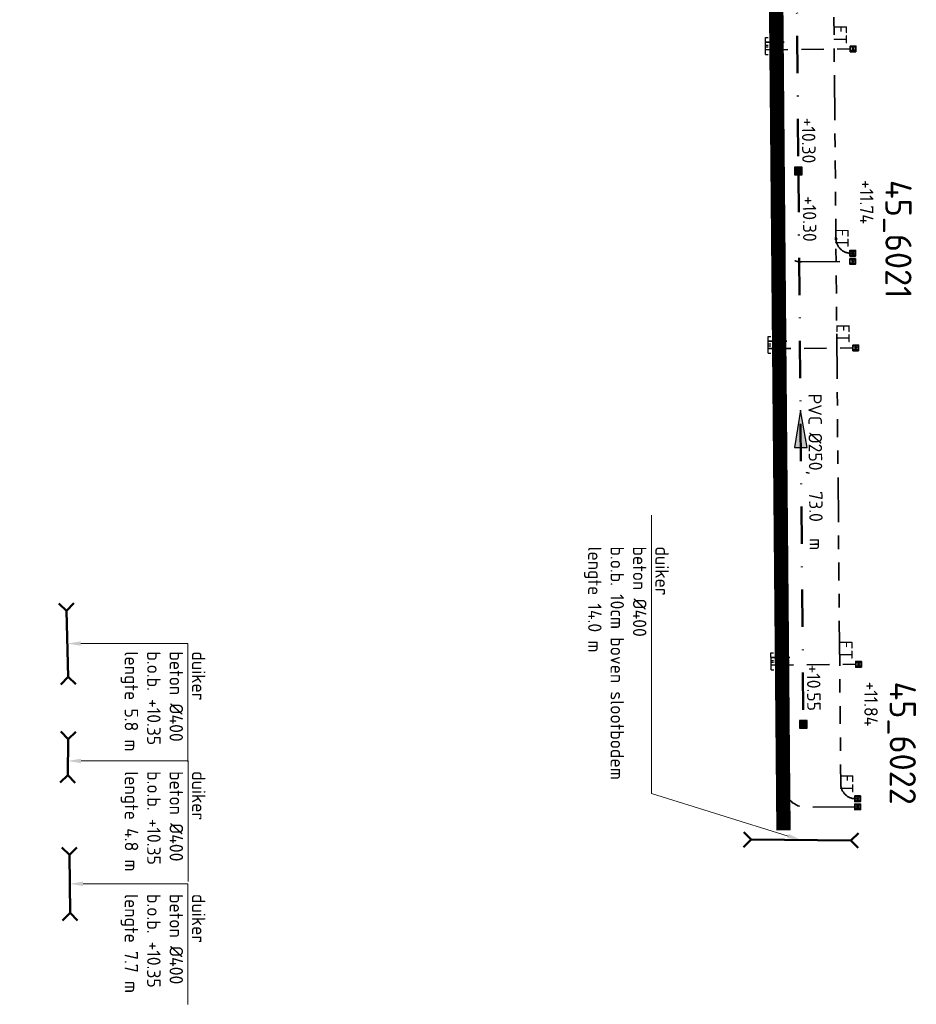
# Model space of a CAD drawing. Header units: metres. Extents: x 232508 to 233531, y 553160 to 554395.
# Tile 17 of 24: x 233411 to 233531, y 553961 to 554092. Entities that reach past the tile are written whole.
import ezdxf
from ezdxf import colors
from ezdxf.entities.mleader import LeaderData, LeaderLine
from ezdxf.enums import TextEntityAlignment as Align
from ezdxf.math import Vec2, Vec3

# ---------------------------------------------------------------- set-up
doc = ezdxf.new("R2010")
doc.units = ezdxf.units.M
for name, pattern in [('RI-DRAINAGE', [19.2, 6, -1.8, 1.8, -1.8, 2.4, -1.8, 1.8, -1.8]), ('RI-HWA_HUISAANSLUITING', [4.8, 3, -1.8]), ('RI-VWA_HUISAANSLUITING', [6.1, 2.5, -1.8, 0, -1.8]), ('RI-VWA_PVC', [11, 5, -3, 0, -3])]:
    doc.linetypes.add(name, pattern=pattern)
doc.layers.get('Defpoints').update_dxf_attribs({"color": 241})
for name, color, linetype, lineweight in [('N-WE-KL-TRACE-A', 253, 'Continuous', 35), ('N-WE-KL-TRACE-G', 7, 'Continuous', 18), ('N-WE-RI-DRAINAGE_DRAIN_PP_80-G', 82, 'RI-DRAINAGE', 35), ('N-WE-RI-DRAINAGE_LOZINGSPUNT_ET-S', 90, 'Continuous', 35), ('N-WE-RI-DRAINAGE_LOZINGSPUNT_ET-T25', 90, 'Continuous', 25), ('N-WE-RI-DRAINAGE_T-STUK-S', 90, 'Continuous', 35), ('N-WE-RI-VWA_RIOOLPUT_PUTKOP-S', 7, 'Continuous', 18)]:
    doc.layers.add(name, color=color, linetype=linetype, lineweight=lineweight)
for name, color, linetype, lineweight, true_color in [('N-WE-RI-HWA_HUISAANSLUITING_PVC_160-GD', 150, 'RI-HWA_HUISAANSLUITING', 35, 0x007fff), ('N-WE-RI-HWA_HULPSTUK_EINDKAP-S', 150, 'Continuous', 25, 0x007fff), ('N-WE-RI-HWA_LOZINGSPUNT_ET-S', 150, 'Continuous', 35, 0x007fff), ('N-WE-RI-HWA_LOZINGSPUNT_ET-T25', 150, 'Continuous', 25, 0x007fff), ('N-WE-RI-VWA_HUISAANSLUITING_PVC_160-GD', 20, 'RI-VWA_HUISAANSLUITING', 35, 0xff3f00), ('N-WE-RI-VWA_HULPSTUK_EINDKAP-S', 20, 'Continuous', 25, 0xff3f00), ('N-WE-RI-VWA_PUTNUMMER-S', 20, 'Continuous', 35, 0xff3f00), ('N-WE-RI-VWA_RIOOLPUT-S', 20, 'Continuous', 25, 0xff3f00), ('N-WE-RI-VWA_STROOMRICHTING--S', 20, 'Continuous', 25, 0xff3f00), ('N-WE-RI-VWA_TRANSPORTLEIDING_PVC_250-G', 20, 'RI-VWA_PVC', 50, 0xff3f00), ('N-WE-RI-WH-DUIKER-S', 150, 'Continuous', 50, 0x007fff), ('N-WE-RI-WH-DUIKER-T', 150, 'Continuous', 13, 0x007fff)]:
    doc.layers.add(name, color=color, linetype=linetype, lineweight=lineweight, true_color=true_color)
doc.styles.add('NLCS-ISO', font='NLCS-ISO.ttf')
doc.styles.add('NLCS-ISO-ANNOTATIEF-T18', font='NLCS-ISO.ttf', dxfattribs={"height": 1.8})
doc.styles.add('NLCS-ISO-ANNOTATIVE-T25', font='NLCS-ISO.ttf', dxfattribs={"height": 2.5})
doc.styles.add('T18', font='NLCS-ISO.ttf', dxfattribs={"height": 1.8})
doc.styles.add('T25', font='NLCS-ISO.ttf', dxfattribs={"height": 2.5})

# ---------------------------------------------------------------- blocks, each defined once
blk = doc.blocks.new('*U98')
at = {"ltscale": 0.1}
blk.add_hatch(color=256, dxfattribs=at).paths.add_polyline_path([(-2.5, 0), (2.5, -0.83), (2.5, 0.83)])
at = {"ltscale": 0.1, "flags": 128}
blk.add_lwpolyline([(-2.5, 0), (2.5, -0.83), (2.5, 0.83)], close=True, dxfattribs=at)
at = {"ltscale": 0.1, "style": 'NLCS-ISO'}
for tag, p in [('MAT', (-0.5, 0.5)), ('BOBL', (-27.11, 0))]:
    blk.add_attdef(tag, text='', height=1.8, dxfattribs=at).set_placement(p, align=Align.BOTTOM_RIGHT)
for tag, p in [('DIA', (0.5, 0.5)), ('BOBR', (32.44, 0))]:
    blk.add_attdef(tag, text='', height=1.8, dxfattribs=at).set_placement(p, align=Align.BOTTOM_LEFT)
blk.add_attdef('JVA', text='', height=1.8, dxfattribs=at).set_placement((0, -1), align=Align.TOP_CENTER)
at = {"ltscale": 0.1, "style": 'NLCS-ISO', "flags": 1}
blk.add_attdef('PUTNR-L', text='', height=1.8, dxfattribs=at).set_placement((-0.82, -5.89), align=Align.BOTTOM_RIGHT)
blk.add_attdef('PUTNR-L', text='', height=1.8, dxfattribs=at).set_placement((1.95, -5.77), align=Align.BOTTOM_LEFT)
blk = doc.blocks.new('*U99')
at = {"ltscale": 0.1}
blk.add_hatch(color=256, dxfattribs=at).paths.add_polyline_path([(-2.5, 0), (2.5, -0.83), (2.5, 0.83)])
at = {"ltscale": 0.1, "flags": 128}
blk.add_lwpolyline([(-2.5, 0), (2.5, -0.83), (2.5, 0.83)], close=True, dxfattribs=at)
at = {"ltscale": 0.1, "style": 'NLCS-ISO'}
for tag, p in [('MAT', (-0.5, 0.5)), ('BOBL', (-25.04, 0))]:
    blk.add_attdef(tag, text='', height=1.8, dxfattribs=at).set_placement(p, align=Align.BOTTOM_RIGHT)
for tag, p in [('DIA', (0.5, 0.5)), ('BOBR', (31.55, 0))]:
    blk.add_attdef(tag, text='', height=1.8, dxfattribs=at).set_placement(p, align=Align.BOTTOM_LEFT)
blk.add_attdef('JVA', text='', height=1.8, dxfattribs=at).set_placement((0, -1), align=Align.TOP_CENTER)
at = {"ltscale": 0.1, "style": 'NLCS-ISO', "flags": 1}
blk.add_attdef('PUTNR-L', text='', height=1.8, dxfattribs=at).set_placement((-0.82, -5.89), align=Align.BOTTOM_RIGHT)
blk.add_attdef('PUTNR-L', text='', height=1.8, dxfattribs=at).set_placement((1.95, -5.77), align=Align.BOTTOM_LEFT)
blk = doc.blocks.new('*U118')
at = {"layer": 'Defpoints'}
blk.add_lwpolyline([(-0.24, -0.24), (0.21, -0.24), (0.21, 0.21), (-0.24, 0.21)], close=True, dxfattribs=at)
at = {"color": 0, "linetype": 'ByBlock', "lineweight": -2}
for tag, p, height, style in [('PUNTNUMMER', (0.85, 1.24), 2.5, 'T25'), ('AFMETINGEN', (0.85, -1.26), 1.8, 'T18'), ('PUTDEKSELHOOGTE', (0.85, -3.76), 1.8, 'T18'), ('BIJZONDERHEDEN', (0.85, -6.26), 1.8, 'T18')]:
    blk.add_attdef(tag, p, '', height=height, dxfattribs=dict(at, style=style))
at = {"layer": 'Defpoints', "style": 'NLCS-ISO'}
blk.add_text('r', height=0.3, dxfattribs=at).set_placement((-0.01, 0.04), align=Align.MIDDLE_CENTER)
blk = doc.blocks.new('*U103')
blk.add_wipeout([(0.22, -0.37), (0.37, 0.22), (-0.22, 0.37), (-0.37, -0.22)])
at = {"lineweight": 5}
h = blk.add_hatch(dxfattribs=at)
h.set_pattern_fill('ANGLE', color=8, scale=0.0075, angle=75.0218, style=0)
h.set_pattern_definition([(75.022, (0, 0), (-0.0506076, 0.0135396), [0.0381, -0.0142875]), (165.022, (0, 0), (-0.0135396, -0.0506076), [0.0381, -0.0142875])])
h.paths.add_polyline_path([(0.22, -0.37), (0.37, 0.22), (-0.22, 0.37), (-0.37, -0.22)])
at = {"lineweight": 13}
blk.add_lwpolyline([(0.22, -0.37), (0.37, 0.22), (-0.22, 0.37), (-0.37, -0.22)], close=True, dxfattribs=at)
blk.add_circle((0, 0), 0.285, dxfattribs=at)
blk = doc.blocks.new('*U104')
for points in [[(0.32, 0.66), (-0.66, 0.32), (-0.32, -0.66), (0.66, -0.32)], [(0.24, 0.51), (-0.51, 0.24), (-0.24, -0.51), (0.51, -0.24)]]:
    blk.add_lwpolyline(points, close=True)
blk = doc.blocks.new('*U105')
for points in [[(-0.32, -0.66), (0.66, -0.32), (0.32, 0.66), (-0.66, 0.32)], [(-0.24, -0.51), (0.51, -0.24), (0.24, 0.51), (-0.51, 0.24)]]:
    blk.add_lwpolyline(points, close=True)
blk = doc.blocks.new('*U108')
at = {"flags": 128}
for points in [[(1.67, 5.41), (0, 0)], [(-5.41, 1.67), (0, 0)], [(0, 0), (24.97, -47.21)], [(23.31, -52.62), (24.97, -47.21)], [(30.38, -48.88), (24.97, -47.21)]]:
    blk.add_lwpolyline(points, dxfattribs=at)
blk = doc.blocks.new('*U111')
at = {"flags": 128}
for points in [[(0.27, 5.65), (0, 0)], [(-5.65, 0.27), (0, 0)], [(0, 0), (23.8, -26.19)], [(23.53, -31.84), (23.8, -26.19)], [(29.45, -26.46), (23.8, -26.19)]]:
    blk.add_lwpolyline(points, dxfattribs=at)
blk = doc.blocks.new('*U112')
at = {"flags": 128}
for points in [[(0.27, 5.65), (0, 0)], [(-5.65, 0.27), (0, 0)], [(0, 0), (12.98, -14.28)], [(12.71, -19.93), (12.98, -14.28)], [(18.63, -14.55), (12.98, -14.28)]]:
    blk.add_lwpolyline(points, dxfattribs=at)
blk = doc.blocks.new('*U113')
at = {"flags": 128}
for points in [[(0.27, 5.65), (0, 0)], [(-5.65, 0.27), (0, 0)], [(0, 0), (20.87, -22.97)], [(20.6, -28.62), (20.87, -22.97)], [(26.52, -23.24), (20.87, -22.97)]]:
    blk.add_lwpolyline(points, dxfattribs=at)
blk = doc.blocks.new('SRI-HULP_EINDKAP-SO')
for p, q in [((0, -1.25), (0, 1.25)), ((0, 1.25), (0.69, 1.25)), ((0, -1.25), (0.69, -1.25))]:
    blk.add_line(p, q)
blk = doc.blocks.new('Eidbuis Taludbescherming')
for points in [[(-0.19, -0.38), (0.19, -0.38), (0.19, 0), (-0.19, 0)], [(-0.13, -0.36), (0.13, -0.36), (0.13, 0), (-0.13, 0)]]:
    blk.add_lwpolyline(points, close=True)
blk.add_circle((0, -0.19), 0.055)
blk = doc.blocks.new('T-stuk')
at = {"flags": 128}
blk.add_lwpolyline([(-0.04, 0.12), (-0.04, -0.2), (0.04, -0.2), (0.04, -0.1), (0.08, -0.13), (0.13, -0.08), (0.04, 0.02), (0.04, 0.12)], close=True, dxfattribs=at)

msp = doc.modelspace()

# ---------------------------------------------------------------- linework, layer by layer
at = {"layer": 'N-WE-KL-TRACE-A', "transparency": 33554687, "const_width": 1.8, "flags": 128}
msp.add_lwpolyline([(233454.32, 554228.86), (233507.22, 554216.92, -0.348091), (233511.04, 554212.19), (233513.08, 553984.05)], format="xyb", dxfattribs=at)
at = {"layer": 'N-WE-RI-DRAINAGE_DRAIN_PP_80-G', "flags": 128}
for points in [[(233522.33, 554061.22), (233522.09, 554061.22, -0.414214), (233520.08, 554063.2), (233519.42, 554136.2)], [(233522.98, 553988.22), (233522.75, 553988.22, -0.414214), (233520.73, 553990.2), (233520.08, 554063.2)]]:
    msp.add_lwpolyline(points, format="xyb", dxfattribs=at)
at = {"layer": 'N-WE-RI-HWA_HUISAANSLUITING_PVC_160-GD', "flags": 128}
for points in [[(233510.67, 554088.45), (233522, 554088.55)], [(233511.03, 554048.45), (233522.36, 554048.55)]]:
    msp.add_lwpolyline(points, dxfattribs=at)
at = {"layer": 'N-WE-RI-VWA_HUISAANSLUITING_PVC_160-GD', "flags": 128}
for points in [[(233510.66, 554089.45), (233514.91, 554089.49)], [(233511.02, 554049.45), (233515.27, 554049.49)]]:
    msp.add_lwpolyline(points, dxfattribs=at)
at = {"layer": 'N-WE-RI-VWA_TRANSPORTLEIDING_PVC_250-G'}
for p, q in [((233514.41, 554145.8), (233515.06, 554072.75)), ((233515.07, 554071.71), (233515.72, 553998.71))]:
    msp.add_line(p, q, dxfattribs=at)

# ---------------------------------------------------------------- block references
at = {"layer": 'N-WE-RI-DRAINAGE_LOZINGSPUNT_ET-S', "xscale": -1.999999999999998, "yscale": 1.999999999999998, "zscale": 1.999999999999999, "rotation": 90.51206873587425}
for p in [(233521.95, 554061.22), (233521.96, 554060.13), (233522.6, 553988.22), (233522.61, 553987.14)]:
    msp.add_blockref('Eidbuis Taludbescherming', p, dxfattribs=at)
at = {"layer": 'N-WE-RI-DRAINAGE_T-STUK-S', "rotation": 0.5120687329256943}
for p in [(233512.48, 554063.05), (233520.08, 554063.2)]:
    msp.add_blockref('T-stuk', p, dxfattribs=at)
at = {"layer": 'N-WE-RI-HWA_HULPSTUK_EINDKAP-S', "xscale": 0.5, "yscale": 0.5, "zscale": 0.5, "rotation": 0.5120687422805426}
for p in [(233510.67, 554088.45), (233511.03, 554048.45)]:
    msp.add_blockref('SRI-HULP_EINDKAP-SO', p, dxfattribs=at)
at = {"layer": 'N-WE-RI-HWA_LOZINGSPUNT_ET-S', "xscale": 2, "yscale": 2, "zscale": 2, "rotation": 90.51206872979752}
for p in [(233522, 554088.55), (233522.36, 554048.55), (233522.74, 554006.21)]:
    msp.add_blockref('Eidbuis Taludbescherming', p, dxfattribs=at)
at = {"layer": 'N-WE-RI-VWA_HULPSTUK_EINDKAP-S', "xscale": 0.5, "yscale": 0.5, "zscale": 0.5, "rotation": 0.5120687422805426}
for p in [(233510.66, 554089.45), (233511.02, 554049.45)]:
    msp.add_blockref('SRI-HULP_EINDKAP-SO', p, dxfattribs=at)
at = {"layer": 'N-WE-RI-VWA_PUTNUMMER-S'}
ref = msp.add_blockref('*U118', (233515.06, 554072.22), dxfattribs=dict(at, rotation=270))
ref.add_attrib('PUNTNUMMER', '45_6021', (233526.7, 554071.02), dxfattribs={"layer": '0', "color": 0, "linetype": 'ByBlock', "lineweight": -2, "height": 3.5, "rotation": 270, "style": 'NLCS-ISO'})
ref.add_attrib('PUTDEKSELHOOGTE', '+11.74', (233523.3, 554071.02), dxfattribs={"layer": '0', "color": 0, "linetype": 'ByBlock', "lineweight": -2, "height": 1.8, "rotation": 270, "style": 'NLCS-ISO'})
ref = msp.add_blockref('*U118', (233515.72, 553998.19), dxfattribs=dict(at, rotation=270))
ref.add_attrib('PUNTNUMMER', '45_6022', (233527.28, 554003.9), dxfattribs={"layer": '0', "color": 0, "linetype": 'ByBlock', "lineweight": -2, "height": 3.5, "rotation": 270, "style": 'NLCS-ISO'})
ref.add_attrib('PUTDEKSELHOOGTE', '+11.84', (233523.88, 554003.9), dxfattribs={"layer": '0', "color": 0, "linetype": 'ByBlock', "lineweight": -2, "height": 1.8, "rotation": 270, "style": 'NLCS-ISO'})
at = {"layer": 'N-WE-RI-VWA_STROOMRICHTING--S'}
for name, p, rotation, values in [('*U98', (233514.71, 554111.77), 270.4749963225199, {'MAT': 'PVC', 'DIA': '%%C250,  73.0 m', 'BOBL': '+10.04', 'BOBR': '+10.30'}), ('*U99', (233515.37, 554037.71), 270.5111415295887, {'MAT': 'PVC', 'DIA': '%%C250,  73.0  m', 'BOBL': '+10.30', 'BOBR': '+10.55'})]:
    msp.add_blockref(name, p, dxfattribs=dict(at, rotation=rotation)).add_auto_attribs(values)

# ---------------------------------------------------------------- texts
at = {"layer": 'N-WE-RI-DRAINAGE_LOZINGSPUNT_ET-T25', "style": 'NLCS-ISO-ANNOTATIVE-T25'}
for p in [(233519.43, 554063.24), (233520.08, 553990.25)]:
    msp.add_text('ET', height=1.8, rotation=270, dxfattribs=at).set_placement(p, align=Align.BOTTOM_CENTER)
at = {"layer": 'N-WE-RI-HWA_LOZINGSPUNT_ET-T25', "style": 'NLCS-ISO-ANNOTATIVE-T25'}
for p in [(233519.23, 554090.47), (233519.59, 554050.47), (233519.96, 554008.13)]:
    msp.add_text('ET', height=1.8, rotation=270, dxfattribs=at).set_placement(p, align=Align.BOTTOM_CENTER)

# ---------------------------------------------------------------- leaders
at = {"layer": 'N-WE-RI-WH-DUIKER-T', "linetype": 'Continuous'}
ml = msp.add_multileader_mtext('Standard', dxfattribs=at)
ml.set_content('duiker\\Pbeton %%C400\\Pb.o.b. +10.35\\Plengte 7.7 m', color=256, style='NLCS-ISO-ANNOTATIEF-T18')
ml.set_leader_properties(color=256, linetype='ByLayer', lineweight=13)
ml.build(insert=Vec2(0, 0))
ml.multileader.update_dxf_attribs({"text_left_attachment_type": 6, "text_right_attachment_type": 6, "dogleg_length": 1, "arrow_head_size": 1.8})
ctx = ml.context
ctx.base_point, ctx.char_height, ctx.arrow_head_size, ctx.landing_gap_size, ctx.plane_origin, ctx.plane_x_axis, ctx.plane_y_axis = Vec3(233433.39, 553975.84), 1.8, 1.8, 0.36, Vec3(233342.64, 553899.63), Vec3(0, -1), Vec3(1, 0)
ctx.left_attachment, ctx.right_attachment = 6, 6
notes = []
notes.append((ctx, [(0, (1, 1, 0), (233433.39, 553976.84), (0, -1), 1, [(2, [(233417.56, 553976.84)], 0, [])])]))
ctx.mtext.insert, ctx.mtext.text_direction, ctx.mtext.rotation, ctx.mtext.flow_direction = Vec3(233435.73, 553975.48), Vec3(0, -1), 4.712389, 5
ctx.mtext.has_bg_fill, ctx.mtext.bg_color, ctx.mtext.bg_scale_factor, ctx.mtext.bg_transparency, ctx.mtext.use_window_bg_color = 1, -1027028792, 1.5, 0, 1
for ctx, leaders in notes:
    for number, flags, end, landing, length, lines in leaders:
        leader = LeaderData()
        leader.index, (leader.has_last_leader_line, leader.has_dogleg_vector, leader.attachment_direction) = number, flags
        leader.last_leader_point, leader.dogleg_vector, leader.dogleg_length = Vec3(end), Vec3(landing), length
        for number, points, colour, breaks in lines:
            line = LeaderLine()
            line.index, line.vertices, line.color, line.breaks = number, Vec3.list(points), colors.encode_raw_color(colour), breaks
            leader.lines.append(line)
        ctx.leaders.append(leader)

# ---------------------------------------------------------------- next in the draw order: block references
at = {"layer": 'N-WE-RI-VWA_RIOOLPUT_PUTKOP-S', "rotation": 105.4902606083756}
for p in [(233515.03, 554072.21), (233515.72, 553998.19)]:
    msp.add_blockref('*U103', p, dxfattribs=at)

# ---------------------------------------------------------------- next in the draw order: leaders
at = {"layer": 'N-WE-RI-WH-DUIKER-T', "linetype": 'Continuous'}
ml = msp.add_multileader_mtext('Standard', dxfattribs=at)
ml.set_content('duiker\\Pbeton %%C400\\Pb.o.b. +10.35\\Plengte 4.8 m', color=256, style='NLCS-ISO-ANNOTATIEF-T18')
ml.set_leader_properties(color=256, linetype='ByLayer', lineweight=13)
ml.build(insert=Vec2(0, 0))
ml.multileader.update_dxf_attribs({"text_left_attachment_type": 6, "text_right_attachment_type": 6, "dogleg_length": 1, "arrow_head_size": 1.8})
ctx = ml.context
ctx.base_point, ctx.char_height, ctx.arrow_head_size, ctx.landing_gap_size, ctx.plane_origin, ctx.plane_x_axis, ctx.plane_y_axis = Vec3(233433.4, 553992.28), 1.8, 1.8, 0.36, Vec3(233342.38, 553916.43), Vec3(0, -1), Vec3(1, 0)
ctx.left_attachment, ctx.right_attachment = 6, 6
notes = []
notes.append((ctx, [(0, (1, 1, 0), (233433.4, 553993.28), (0, -1), 1, [(2, [(233417.29, 553993.28)], 0, [])])]))
ctx.mtext.insert, ctx.mtext.text_direction, ctx.mtext.rotation, ctx.mtext.flow_direction = Vec3(233435.74, 553991.92), Vec3(0, -1), 4.712389, 5
ctx.mtext.has_bg_fill, ctx.mtext.bg_color, ctx.mtext.bg_scale_factor, ctx.mtext.bg_transparency, ctx.mtext.use_window_bg_color = 1, -1027028792, 1.5, 0, 1
for ctx, leaders in notes:
    for number, flags, end, landing, length, lines in leaders:
        leader = LeaderData()
        leader.index, (leader.has_last_leader_line, leader.has_dogleg_vector, leader.attachment_direction) = number, flags
        leader.last_leader_point, leader.dogleg_vector, leader.dogleg_length = Vec3(end), Vec3(landing), length
        for number, points, colour, breaks in lines:
            line = LeaderLine()
            line.index, line.vertices, line.color, line.breaks = number, Vec3.list(points), colors.encode_raw_color(colour), breaks
            leader.lines.append(line)
        ctx.leaders.append(leader)

# ---------------------------------------------------------------- next in the draw order: linework, layer by layer
at = {"layer": 'N-WE-RI-DRAINAGE_DRAIN_PP_80-G', "flags": 128}
for points in [[(233511.82, 554136.05), (233512.48, 554063.05, 0.414214), (233515.5, 554060.08), (233522.34, 554060.14)], [(233522.99, 553987.14), (233516.16, 553987.08, -0.414214), (233513.13, 553990.05), (233512.48, 554063.05)]]:
    msp.add_lwpolyline(points, format="xyb", dxfattribs=at)

# ---------------------------------------------------------------- next in the draw order: block references
at = {"layer": 'N-WE-RI-VWA_RIOOLPUT-S', "extrusion": (-0.001904, -0.000932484, 0.999998), "rotation": 251.0894594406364}
for name, p in [('*U105', (233514.64, 554071.57, -961.35)), ('*U104', (233515.3, 553997.53, -961.28))]:
    msp.add_blockref(name, p, dxfattribs=at)
at = {"layer": 'N-WE-RI-WH-DUIKER-S', "color": 1, "extrusion": (0.000435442, 0.001449, 0.999999), "xscale": 0.2500000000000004, "yscale": 0.2500000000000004, "zscale": 0.2500000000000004, "rotation": 318.3413520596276}
msp.add_blockref('*U113', (233417.51, 553979.97, 904.41), dxfattribs=at)

# ---------------------------------------------------------------- next in the draw order: leaders
at = {"layer": 'N-WE-RI-WH-DUIKER-T', "linetype": 'Continuous'}
ml = msp.add_multileader_mtext('Standard', dxfattribs=at)
ml.set_content('duiker\\Pbeton %%C400\\Pb.o.b. +10.35\\Plengte 5.8 m', color=256, style='NLCS-ISO-ANNOTATIEF-T18')
ml.set_leader_properties(color=256, linetype='ByLayer', lineweight=13)
ml.build(insert=Vec2(0, 0))
ml.multileader.update_dxf_attribs({"text_left_attachment_type": 6, "text_right_attachment_type": 6, "dogleg_length": 1, "arrow_head_size": 1.8})
ctx = ml.context
ctx.base_point, ctx.char_height, ctx.arrow_head_size, ctx.landing_gap_size, ctx.plane_origin, ctx.plane_x_axis, ctx.plane_y_axis = Vec3(233433.39, 554008.3), 1.8, 1.8, 0.36, Vec3(233342, 553931.78), Vec3(0, -1), Vec3(1, 0)
ctx.left_attachment, ctx.right_attachment = 6, 6
notes = []
notes.append((ctx, [(0, (1, 1, 0), (233433.39, 554008.99), (0, -1), 0.692, [(2, [(233417.26, 554008.99)], 0, [])])]))
ctx.mtext.insert, ctx.mtext.text_direction, ctx.mtext.rotation, ctx.mtext.flow_direction = Vec3(233435.73, 554007.94), Vec3(0, -1), 4.712389, 5
ctx.mtext.has_bg_fill, ctx.mtext.bg_color, ctx.mtext.bg_scale_factor, ctx.mtext.bg_transparency, ctx.mtext.use_window_bg_color = 1, -1027028792, 1.5, 0, 1
for ctx, leaders in notes:
    for number, flags, end, landing, length, lines in leaders:
        leader = LeaderData()
        leader.index, (leader.has_last_leader_line, leader.has_dogleg_vector, leader.attachment_direction) = number, flags
        leader.last_leader_point, leader.dogleg_vector, leader.dogleg_length = Vec3(end), Vec3(landing), length
        for number, points, colour, breaks in lines:
            line = LeaderLine()
            line.index, line.vertices, line.color, line.breaks = number, Vec3.list(points), colors.encode_raw_color(colour), breaks
            leader.lines.append(line)
        ctx.leaders.append(leader)

# ---------------------------------------------------------------- next in the draw order: block references
at = {"layer": 'N-WE-RI-WH-DUIKER-S', "color": 1, "extrusion": (0.000413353, 0.001456, 0.999999), "xscale": 0.2500000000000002, "yscale": 0.2500000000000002, "zscale": 0.2500000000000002, "rotation": 319.2127816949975}
msp.add_blockref('*U111', (233417.13, 554012.65, 902.87), dxfattribs=at)
at = {"layer": 'N-WE-RI-WH-DUIKER-S', "color": 1, "extrusion": (0.000473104, 0.001437, 0.999999), "xscale": 0.2500000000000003, "yscale": 0.2500000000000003, "zscale": 0.2500000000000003, "rotation": 316.8462053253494}
msp.add_blockref('*U112', (233417.36, 553995.46, 906.65), dxfattribs=at)

# ---------------------------------------------------------------- next in the draw order: leaders
at = {"layer": 'N-WE-RI-WH-DUIKER-T', "linetype": 'Continuous'}
ml = msp.add_multileader_mtext('Standard', dxfattribs=at)
ml.set_content('duiker\\Pbeton %%C400\\Pb.o.b. 10cm boven slootbodem\\Plengte 14.0 m', color=256, style='NLCS-ISO-ANNOTATIEF-T18')
ml.set_leader_properties(color=256, linetype='ByLayer', lineweight=13)
ml.build(insert=Vec2(0, 0))
ml.multileader.update_dxf_attribs({"text_left_attachment_type": 5, "text_right_attachment_type": 6, "dogleg_length": 1, "arrow_head_size": 1.8})
ctx = ml.context
ctx.base_point, ctx.char_height, ctx.arrow_head_size, ctx.landing_gap_size, ctx.plane_origin, ctx.plane_x_axis, ctx.plane_y_axis = Vec3(233486.39, 554022.34), 1.8, 1.8, 0.36, Vec3(233484.37, 553955.98), Vec3(0, -1), Vec3(1, 0)
ctx.left_attachment, ctx.right_attachment = 5, 6
notes = []
notes.append((ctx, [(1, (1, 1, 0), (233495.39, 553988.94), (0, 1), 1, [(2, [(233515.42, 553982.7)], 0, [])])]))
ctx.mtext.insert, ctx.mtext.text_direction, ctx.mtext.rotation, ctx.mtext.flow_direction = Vec3(233497.73, 554021.98), Vec3(0, -1), 4.712389, 5
ctx.mtext.has_bg_fill, ctx.mtext.bg_color, ctx.mtext.bg_scale_factor, ctx.mtext.bg_transparency, ctx.mtext.use_window_bg_color = 1, -1027028792, 1.5, 0, 1
for ctx, leaders in notes:
    for number, flags, end, landing, length, lines in leaders:
        leader = LeaderData()
        leader.index, (leader.has_last_leader_line, leader.has_dogleg_vector, leader.attachment_direction) = number, flags
        leader.last_leader_point, leader.dogleg_vector, leader.dogleg_length = Vec3(end), Vec3(landing), length
        for number, points, colour, breaks in lines:
            line = LeaderLine()
            line.index, line.vertices, line.color, line.breaks = number, Vec3.list(points), colors.encode_raw_color(colour), breaks
            leader.lines.append(line)
        ctx.leaders.append(leader)

# ---------------------------------------------------------------- next in the draw order: linework, layer by layer
at = {"layer": 'N-WE-KL-TRACE-G', "flags": 128}
msp.add_lwpolyline([(233454.12, 554227.98), (233507.02, 554216.04, -0.348091), (233510.14, 554212.18), (233512.18, 553984.04), (233513.98, 553984.06), (233511.94, 554212.19, 0.348091), (233507.42, 554217.8), (233454.52, 554229.74)], format="xyb", dxfattribs=at)
at = {"layer": 'N-WE-RI-HWA_HUISAANSLUITING_PVC_160-GD', "flags": 128}
msp.add_lwpolyline([(233511.41, 554006.11), (233522.74, 554006.21)], dxfattribs=at)
at = {"layer": 'N-WE-RI-VWA_HUISAANSLUITING_PVC_160-GD', "flags": 128}
msp.add_lwpolyline([(233511.4, 554007.11), (233515.65, 554007.14)], dxfattribs=at)

# ---------------------------------------------------------------- next in the draw order: block references
at = {"layer": 'N-WE-RI-HWA_HULPSTUK_EINDKAP-S', "xscale": 0.5, "yscale": 0.5, "zscale": 0.5, "rotation": 0.5120687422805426}
msp.add_blockref('SRI-HULP_EINDKAP-SO', (233511.41, 554006.11), dxfattribs=at)
at = {"layer": 'N-WE-RI-VWA_HULPSTUK_EINDKAP-S', "xscale": 0.5, "yscale": 0.5, "zscale": 0.5, "rotation": 0.5120687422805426}
msp.add_blockref('SRI-HULP_EINDKAP-SO', (233511.4, 554007.11), dxfattribs=at)
at = {"layer": 'N-WE-RI-WH-DUIKER-S', "color": 1, "extrusion": (-0.00151, 8.94511e-05, 0.999999), "xscale": 0.25, "yscale": 0.25, "zscale": 0.25, "rotation": 61.67740595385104}
msp.add_blockref('*U108', (233508.47, 553982.78, -303.15), dxfattribs=at)

doc.saveas('drawing.dxf')
